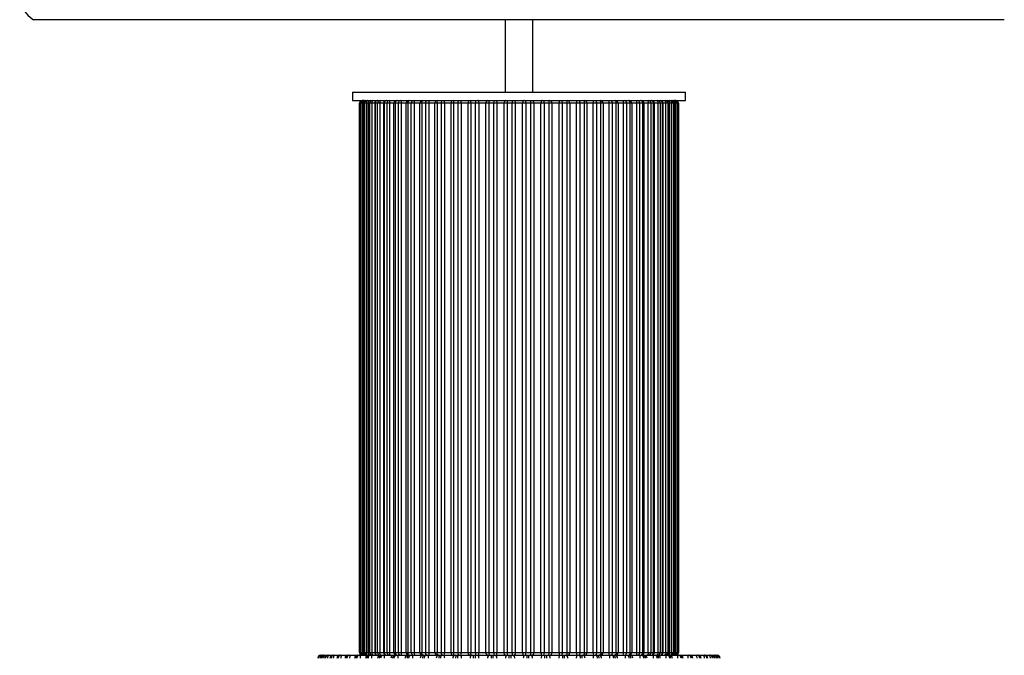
# Paper-space layout '_Izquierda' of a CAD drawing. Header units: millimetres. Extents: x 20 to 380, y -228 to 371.
# Tile 2 of 3: x 20 to 375, y -95 to 134. Entities that reach past the tile are written whole.
import ezdxf

# ---------------------------------------------------------------- set-up
doc = ezdxf.new("R2010")
doc.units = ezdxf.units.MM

psp = doc.layouts.new('_Izquierda')

# ---------------------------------------------------------------- linework, layer by layer
at = {"color": 7, "linetype": 'Continuous', "lineweight": 25}
for p, q in [((375, 133.79), (25, 133.79)), ((195, 133.79), (195, 107.66)), ((205, 107.66), (205, 133.79)), ((140, 107.66), (140, 104.66)), ((140, 107.66), (260, 107.66)), ((260, 104.66), (260, 107.66)), ((140, 104.66), (260, 104.66)), ((142.5, 103.66), (142.5, -94.34)), ((257.5, 103.66), (142.5, 103.66)), ((142.51, -94.34), (142.51, 103.66)), ((142.78, 103.66), (142.78, -94.34)), ((142.79, 103.66), (142.79, -94.34)), ((143, -94.34), (143, 103.66)), ((143.49, 103.66), (143.49, -94.34)), ((143.8, 103.66), (143.8, -94.34)), ((143.85, 103.66), (143.85, -94.34)), ((144.26, -94.34), (144.26, 103.66)), ((144.87, 103.66), (144.87, -94.34)), ((145.56, 103.66), (145.56, -94.34)), ((145.67, 103.66), (145.67, -94.34)), ((146.28, -94.34), (146.28, 103.66)), ((147, 103.66), (147, -94.34)), ((148.02, 103.66), (148.02, -94.34)), ((148.22, 103.66), (148.22, -94.34)), ((149.03, -94.34), (149.03, 103.66)), ((149.85, 103.66), (149.85, -94.34)), ((151.16, 103.66), (151.16, -94.34)), ((151.47, 103.66), (151.47, -94.34)), ((152.46, -94.34), (152.46, 103.66)), ((153.37, 103.66), (153.37, -94.34)), ((154.94, -94.34), (154.94, 103.66)), ((155.38, 103.66), (155.38, -94.34)), ((156.54, -94.34), (156.54, 103.66)), ((157.53, 103.66), (157.53, -94.34)), ((159.33, -94.34), (159.33, 103.66)), ((159.89, 103.66), (159.89, -94.34)), ((161.2, -94.34), (161.2, 103.66)), ((162.26, 103.66), (162.26, -94.34)), ((164.27, -94.34), (164.27, 103.66)), ((164.95, 103.66), (164.95, -94.34)), ((166.39, -94.34), (166.39, 103.66)), ((167.5, 103.66), (167.5, -94.34)), ((169.69, -94.34), (169.69, 103.66)), ((170.48, 103.66), (170.48, -94.34)), ((172.03, -94.34), (172.03, 103.66)), ((173.18, 103.66), (173.18, -94.34)), ((175.52, -94.34), (175.52, 103.66)), ((176.4, 103.66), (176.4, -94.34)), ((178.05, -94.34), (178.05, 103.66)), ((179.22, 103.66), (179.22, -94.34)), ((181.69, -94.34), (181.69, 103.66)), ((182.65, 103.66), (182.65, -94.34)), ((184.37, -94.34), (184.37, 103.66)), ((185.54, 103.66), (185.54, -94.34)), ((188.1, -94.34), (188.1, 103.66)), ((189.13, 103.66), (189.13, -94.34)), ((190.9, -94.34), (190.9, 103.66)), ((192.06, 103.66), (192.06, -94.34)), ((194.67, -94.34), (194.67, 103.66)), ((195.76, 103.66), (195.76, -94.34)), ((197.55, -94.34), (197.55, 103.66)), ((198.69, 103.66), (198.69, -94.34)), ((201.31, -94.34), (201.31, 103.66)), ((202.45, 103.66), (202.45, -94.34)), ((204.24, -94.34), (204.24, 103.66)), ((205.33, 103.66), (205.33, -94.34)), ((207.94, -94.34), (207.94, 103.66)), ((209.1, 103.66), (209.1, -94.34)), ((210.87, -94.34), (210.87, 103.66)), ((211.9, 103.66), (211.9, -94.34)), ((214.46, -94.34), (214.46, 103.66)), ((215.63, 103.66), (215.63, -94.34)), ((217.35, -94.34), (217.35, 103.66)), ((218.31, 103.66), (218.31, -94.34)), ((220.78, -94.34), (220.78, 103.66)), ((221.95, 103.66), (221.95, -94.34)), ((223.6, -94.34), (223.6, 103.66)), ((224.48, 103.66), (224.48, -94.34)), ((226.82, -94.34), (226.82, 103.66)), ((227.97, 103.66), (227.97, -94.34)), ((229.52, -94.34), (229.52, 103.66)), ((230.31, 103.66), (230.31, -94.34)), ((232.5, -94.34), (232.5, 103.66)), ((233.61, 103.66), (233.61, -94.34)), ((235.05, -94.34), (235.05, 103.66)), ((235.73, 103.66), (235.73, -94.34)), ((237.74, -94.34), (237.74, 103.66)), ((238.8, 103.66), (238.8, -94.34)), ((240.11, -94.34), (240.11, 103.66)), ((240.67, 103.66), (240.67, -94.34)), ((242.47, -94.34), (242.47, 103.66)), ((243.46, 103.66), (243.46, -94.34)), ((244.62, -94.34), (244.62, 103.66)), ((245.06, 103.66), (245.06, -94.34)), ((246.63, -94.34), (246.63, 103.66)), ((247.54, 103.66), (247.54, -94.34)), ((248.53, -94.34), (248.53, 103.66)), ((248.84, -94.34), (248.84, 103.66)), ((250.15, -94.34), (250.15, 103.66)), ((250.97, 103.66), (250.97, -94.34)), ((251.78, -94.34), (251.78, 103.66)), ((251.98, -94.34), (251.98, 103.66)), ((253, -94.34), (253, 103.66)), ((253.72, 103.66), (253.72, -94.34)), ((254.33, -94.34), (254.33, 103.66)), ((254.44, -94.34), (254.44, 103.66)), ((255.13, -94.34), (255.13, 103.66)), ((255.74, 103.66), (255.74, -94.34)), ((256.15, -94.34), (256.15, 103.66)), ((256.2, -94.34), (256.2, 103.66)), ((256.51, -94.34), (256.51, 103.66)), ((257, 103.66), (257, -94.34)), ((257.21, -94.34), (257.21, 103.66)), ((257.22, -94.34), (257.22, 103.66)), ((257.49, 103.66), (257.49, -94.34)), ((257.5, -94.34), (257.5, 103.66)), ((128.5, -95.34), (128.75, -95.34)), ((128.76, -95.34), (271.24, -95.34)), ((142.5, -94.34), (257.5, -94.34)), ((271.25, -95.34), (271.5, -95.34))]:
    psp.add_line(p, q, dxfattribs=at)
at = {"color": 7, "linetype": 'Continuous', "lineweight": 25, "flags": 128}
for points in [[(147, 103.66), (147.01, 103.85), (147.05, 104.04), (147.1, 104.21), (147.17, 104.36), (147.26, 104.49), (147.36, 104.58), (147.46, 104.64), (147.58, 104.66)], [(149.85, 103.66), (149.86, 103.85), (149.88, 104.04), (149.93, 104.21), (149.99, 104.36), (150.06, 104.49), (150.14, 104.58), (150.23, 104.64), (150.32, 104.66)], [(153.37, 103.66), (153.38, 103.85), (153.4, 104.04), (153.44, 104.21), (153.48, 104.36), (153.54, 104.49), (153.6, 104.58), (153.67, 104.64), (153.74, 104.66)], [(164.95, 103.66), (164.96, 103.85), (164.99, 104.04), (165.05, 104.21), (165.13, 104.36), (165.22, 104.49), (165.32, 104.58), (165.44, 104.64), (165.56, 104.66)], [(166.39, 103.66), (166.4, 103.85), (166.43, 104.04), (166.49, 104.21), (166.56, 104.36), (166.65, 104.49), (166.75, 104.58), (166.86, 104.64), (166.97, 104.66)], [(170.48, 103.66), (170.49, 103.85), (170.51, 104.04), (170.56, 104.21), (170.63, 104.36), (170.7, 104.49), (170.79, 104.58), (170.89, 104.64), (170.99, 104.66)], [(172.03, 103.66), (172.04, 103.85), (172.07, 104.04), (172.11, 104.21), (172.17, 104.36), (172.25, 104.49), (172.33, 104.58), (172.42, 104.64), (172.52, 104.66)], [(176.4, 103.66), (176.41, 103.85), (176.43, 104.04), (176.47, 104.21), (176.52, 104.36), (176.59, 104.49), (176.66, 104.58), (176.73, 104.64), (176.81, 104.66)], [(178.05, 103.66), (178.06, 103.85), (178.08, 104.04), (178.12, 104.21), (178.17, 104.36), (178.22, 104.49), (178.29, 104.58), (178.36, 104.64), (178.44, 104.66)], [(182.65, 103.66), (182.66, 103.85), (182.67, 104.04), (182.7, 104.21), (182.74, 104.36), (182.78, 104.49), (182.84, 104.58), (182.89, 104.64), (182.95, 104.66)], [(185.54, 103.66), (185.54, 103.85), (185.52, 104.04), (185.49, 104.21), (185.45, 104.36), (185.4, 104.49), (185.35, 104.58), (185.29, 104.64), (185.23, 104.66)], [(191.64, 104.66), (191.72, 104.64), (191.8, 104.58), (191.87, 104.49), (191.94, 104.36), (191.99, 104.21), (192.03, 104.04), (192.05, 103.85), (192.06, 103.66)], [(195.29, 104.66), (195.17, 104.64), (195.05, 104.58), (194.94, 104.49), (194.85, 104.36), (194.77, 104.21), (194.71, 104.04), (194.68, 103.85), (194.67, 103.66)], [(198.16, 104.66), (198.27, 104.64), (198.36, 104.58), (198.46, 104.49), (198.53, 104.36), (198.6, 104.21), (198.65, 104.04), (198.68, 103.85), (198.69, 103.66)], [(201.84, 104.66), (201.73, 104.64), (201.64, 104.58), (201.54, 104.49), (201.47, 104.36), (201.4, 104.21), (201.35, 104.04), (201.32, 103.85), (201.31, 103.66)], [(204.71, 104.66), (204.83, 104.64), (204.95, 104.58), (205.06, 104.49), (205.15, 104.36), (205.23, 104.21), (205.29, 104.04), (205.32, 103.85), (205.33, 103.66)], [(208.36, 104.66), (208.28, 104.64), (208.2, 104.58), (208.13, 104.49), (208.06, 104.36), (208.01, 104.21), (207.97, 104.04), (207.95, 103.85), (207.94, 103.66)], [(214.77, 104.66), (214.71, 104.64), (214.65, 104.58), (214.6, 104.49), (214.55, 104.36), (214.51, 104.21), (214.48, 104.04), (214.46, 103.85), (214.46, 103.66)], [(217.05, 104.66), (217.11, 104.64), (217.16, 104.58), (217.22, 104.49), (217.26, 104.36), (217.3, 104.21), (217.33, 104.04), (217.34, 103.85), (217.35, 103.66)], [(221.56, 104.66), (221.64, 104.64), (221.71, 104.58), (221.78, 104.49), (221.83, 104.36), (221.88, 104.21), (221.92, 104.04), (221.94, 103.85), (221.95, 103.66)], [(223.19, 104.66), (223.27, 104.64), (223.34, 104.58), (223.41, 104.49), (223.48, 104.36), (223.53, 104.21), (223.57, 104.04), (223.59, 103.85), (223.6, 103.66)], [(227.48, 104.66), (227.58, 104.64), (227.67, 104.58), (227.75, 104.49), (227.83, 104.36), (227.89, 104.21), (227.93, 104.04), (227.96, 103.85), (227.97, 103.66)], [(229.01, 104.66), (229.11, 104.64), (229.21, 104.58), (229.3, 104.49), (229.37, 104.36), (229.44, 104.21), (229.49, 104.04), (229.51, 103.85), (229.52, 103.66)], [(233.03, 104.66), (233.14, 104.64), (233.25, 104.58), (233.35, 104.49), (233.44, 104.36), (233.51, 104.21), (233.57, 104.04), (233.6, 103.85), (233.61, 103.66)], [(234.44, 104.66), (234.56, 104.64), (234.68, 104.58), (234.78, 104.49), (234.87, 104.36), (234.95, 104.21), (235.01, 104.04), (235.04, 103.85), (235.05, 103.66)], [(246.26, 104.66), (246.33, 104.64), (246.4, 104.58), (246.46, 104.49), (246.52, 104.36), (246.56, 104.21), (246.6, 104.04), (246.62, 103.85), (246.63, 103.66)], [(249.68, 104.66), (249.77, 104.64), (249.86, 104.58), (249.94, 104.49), (250.01, 104.36), (250.07, 104.21), (250.12, 104.04), (250.14, 103.85), (250.15, 103.66)], [(252.42, 104.66), (252.54, 104.64), (252.64, 104.58), (252.74, 104.49), (252.83, 104.36), (252.9, 104.21), (252.95, 104.04), (252.99, 103.85), (253, 103.66)], [(129.46, -96.34), (129.47, -96.15), (129.51, -95.96), (129.56, -95.79), (129.64, -95.64), (129.73, -95.51), (129.84, -95.42), (129.95, -95.36), (130.08, -95.34)], [(131.04, -96.34), (131.05, -96.15), (131.08, -95.96), (131.13, -95.79), (131.2, -95.64), (131.28, -95.51), (131.38, -95.42), (131.48, -95.36), (131.58, -95.34)], [(133.18, -96.34), (133.19, -96.15), (133.21, -95.96), (133.26, -95.79), (133.32, -95.64), (133.39, -95.51), (133.47, -95.42), (133.55, -95.36), (133.65, -95.34)], [(135.85, -96.34), (135.86, -96.15), (135.88, -95.96), (135.92, -95.79), (135.97, -95.64), (136.03, -95.51), (136.09, -95.42), (136.16, -95.36), (136.24, -95.34)], [(139.05, -96.34), (139.05, -96.15), (139.07, -95.96), (139.1, -95.79), (139.13, -95.64), (139.18, -95.51), (139.23, -95.42), (139.29, -95.36), (139.35, -95.34)], [(147.58, -95.34), (147.46, -95.33), (147.36, -95.27), (147.26, -95.18), (147.17, -95.05), (147.1, -94.9), (147.05, -94.73), (147.01, -94.54), (147, -94.34)], [(150.32, -95.34), (150.23, -95.33), (150.14, -95.27), (150.06, -95.18), (149.99, -95.05), (149.93, -94.9), (149.88, -94.73), (149.86, -94.54), (149.85, -94.34)], [(153.74, -95.34), (153.67, -95.33), (153.6, -95.27), (153.54, -95.18), (153.48, -95.05), (153.44, -94.9), (153.4, -94.73), (153.38, -94.54), (153.37, -94.34)], [(154.53, -96.34), (154.54, -96.15), (154.58, -95.96), (154.64, -95.79), (154.72, -95.64), (154.81, -95.51), (154.92, -95.42), (155.04, -95.36), (155.16, -95.34)], [(155.06, -96.34), (155.07, -96.15), (155.11, -95.96), (155.17, -95.79), (155.24, -95.64), (155.34, -95.51), (155.45, -95.42), (155.56, -95.36), (155.68, -95.34)], [(159.78, -96.34), (159.79, -96.15), (159.82, -95.96), (159.87, -95.79), (159.94, -95.64), (160.02, -95.51), (160.12, -95.42), (160.22, -95.36), (160.33, -95.34)], [(160.34, -96.34), (160.35, -96.15), (160.39, -95.96), (160.44, -95.79), (160.5, -95.64), (160.59, -95.51), (160.68, -95.42), (160.78, -95.36), (160.89, -95.34)], [(165.56, -95.34), (165.44, -95.33), (165.32, -95.27), (165.22, -95.18), (165.13, -95.05), (165.05, -94.9), (164.99, -94.73), (164.96, -94.54), (164.95, -94.34)], [(165.35, -96.34), (165.36, -96.15), (165.38, -95.96), (165.43, -95.79), (165.49, -95.64), (165.56, -95.51), (165.64, -95.42), (165.73, -95.36), (165.82, -95.34)], [(165.94, -96.34), (165.95, -96.15), (165.98, -95.96), (166.02, -95.79), (166.08, -95.64), (166.15, -95.51), (166.23, -95.42), (166.32, -95.36), (166.41, -95.34)], [(166.97, -95.34), (166.86, -95.33), (166.75, -95.27), (166.65, -95.18), (166.56, -95.05), (166.49, -94.9), (166.43, -94.73), (166.4, -94.54), (166.39, -94.34)], [(170.99, -95.34), (170.89, -95.33), (170.79, -95.27), (170.7, -95.18), (170.63, -95.05), (170.56, -94.9), (170.51, -94.73), (170.49, -94.54), (170.48, -94.34)], [(171.19, -96.34), (171.2, -96.15), (171.22, -95.96), (171.26, -95.79), (171.31, -95.64), (171.37, -95.51), (171.44, -95.42), (171.51, -95.36), (171.59, -95.34)], [(171.82, -96.34), (171.83, -96.15), (171.85, -95.96), (171.88, -95.79), (171.93, -95.64), (171.99, -95.51), (172.06, -95.42), (172.13, -95.36), (172.21, -95.34)], [(172.52, -95.34), (172.42, -95.33), (172.33, -95.27), (172.25, -95.18), (172.17, -95.05), (172.11, -94.9), (172.07, -94.73), (172.04, -94.54), (172.03, -94.34)], [(173.23, -96.34), (173.22, -96.15), (173.2, -95.96), (173.18, -95.79), (173.14, -95.64), (173.09, -95.51), (173.03, -95.42), (172.97, -95.36), (172.91, -95.34)], [(176.81, -95.34), (176.73, -95.33), (176.66, -95.27), (176.59, -95.18), (176.52, -95.05), (176.47, -94.9), (176.43, -94.73), (176.41, -94.54), (176.4, -94.34)], [(177.27, -96.34), (177.28, -96.15), (177.3, -95.96), (177.33, -95.79), (177.37, -95.64), (177.41, -95.51), (177.47, -95.42), (177.53, -95.36), (177.59, -95.34)], [(177.92, -96.34), (177.92, -96.15), (177.94, -95.96), (177.97, -95.79), (178.01, -95.64), (178.05, -95.51), (178.11, -95.42), (178.16, -95.36), (178.22, -95.34)], [(178.44, -95.34), (178.36, -95.33), (178.29, -95.27), (178.22, -95.18), (178.17, -95.05), (178.12, -94.9), (178.08, -94.73), (178.06, -94.54), (178.05, -94.34)], [(179.33, -96.34), (179.32, -96.15), (179.3, -95.96), (179.26, -95.79), (179.21, -95.64), (179.15, -95.51), (179.08, -95.42), (179.01, -95.36), (178.93, -95.34)], [(182.95, -95.34), (182.89, -95.33), (182.84, -95.27), (182.78, -95.18), (182.74, -95.05), (182.7, -94.9), (182.67, -94.73), (182.66, -94.54), (182.65, -94.34)], [(185.6, -96.34), (185.59, -96.15), (185.56, -95.96), (185.51, -95.79), (185.45, -95.64), (185.38, -95.51), (185.3, -95.42), (185.21, -95.36), (185.11, -95.34)], [(185.23, -95.34), (185.29, -95.33), (185.35, -95.27), (185.4, -95.18), (185.45, -95.05), (185.49, -94.9), (185.52, -94.73), (185.54, -94.54), (185.54, -94.34)], [(191.42, -95.34), (191.53, -95.36), (191.63, -95.42), (191.73, -95.51), (191.82, -95.64), (191.88, -95.79), (191.94, -95.96), (191.97, -96.15), (191.98, -96.34)], [(191.64, -95.34), (191.72, -95.33), (191.8, -95.27), (191.87, -95.18), (191.94, -95.05), (191.99, -94.9), (192.03, -94.73), (192.05, -94.54), (192.06, -94.34)], [(195.29, -95.34), (195.17, -95.33), (195.05, -95.27), (194.94, -95.18), (194.85, -95.05), (194.77, -94.9), (194.71, -94.73), (194.68, -94.54), (194.67, -94.34)], [(197.8, -95.34), (197.92, -95.36), (198.04, -95.42), (198.15, -95.51), (198.24, -95.64), (198.32, -95.79), (198.38, -95.96), (198.41, -96.15), (198.43, -96.34)], [(198.69, -94.34), (198.68, -94.54), (198.65, -94.73), (198.6, -94.9), (198.53, -95.05), (198.46, -95.18), (198.36, -95.27), (198.27, -95.33), (198.16, -95.34)], [(201.31, -94.34), (201.32, -94.54), (201.35, -94.73), (201.4, -94.9), (201.47, -95.05), (201.54, -95.18), (201.64, -95.27), (201.73, -95.33), (201.84, -95.34)], [(202.2, -95.34), (202.08, -95.36), (201.96, -95.42), (201.85, -95.51), (201.76, -95.64), (201.68, -95.79), (201.62, -95.96), (201.59, -96.15), (201.57, -96.34)], [(205.33, -94.34), (205.32, -94.54), (205.29, -94.73), (205.23, -94.9), (205.15, -95.05), (205.06, -95.18), (204.95, -95.27), (204.83, -95.33), (204.71, -95.34)], [(207.94, -94.34), (207.95, -94.54), (207.97, -94.73), (208.01, -94.9), (208.06, -95.05), (208.13, -95.18), (208.2, -95.27), (208.28, -95.33), (208.36, -95.34)], [(208.58, -95.34), (208.47, -95.36), (208.37, -95.42), (208.27, -95.51), (208.18, -95.64), (208.12, -95.79), (208.06, -95.96), (208.03, -96.15), (208.02, -96.34)], [(214.89, -95.34), (214.79, -95.36), (214.7, -95.42), (214.62, -95.51), (214.55, -95.64), (214.49, -95.79), (214.44, -95.96), (214.41, -96.15), (214.4, -96.34)], [(214.46, -94.34), (214.46, -94.54), (214.48, -94.73), (214.51, -94.9), (214.55, -95.05), (214.6, -95.18), (214.65, -95.27), (214.71, -95.33), (214.77, -95.34)], [(217.35, -94.34), (217.34, -94.54), (217.33, -94.73), (217.3, -94.9), (217.26, -95.05), (217.22, -95.18), (217.16, -95.27), (217.11, -95.33), (217.05, -95.34)], [(221.07, -95.34), (220.99, -95.36), (220.92, -95.42), (220.85, -95.51), (220.79, -95.64), (220.74, -95.79), (220.7, -95.96), (220.68, -96.15), (220.67, -96.34)], [(221.95, -94.34), (221.94, -94.54), (221.92, -94.73), (221.88, -94.9), (221.83, -95.05), (221.78, -95.18), (221.71, -95.27), (221.64, -95.33), (221.56, -95.34)], [(221.78, -95.34), (221.84, -95.36), (221.89, -95.42), (221.95, -95.51), (221.99, -95.64), (222.03, -95.79), (222.06, -95.96), (222.08, -96.15), (222.08, -96.34)], [(222.41, -95.34), (222.47, -95.36), (222.53, -95.42), (222.59, -95.51), (222.63, -95.64), (222.67, -95.79), (222.7, -95.96), (222.72, -96.15), (222.73, -96.34)], [(223.6, -94.34), (223.59, -94.54), (223.57, -94.73), (223.53, -94.9), (223.48, -95.05), (223.41, -95.18), (223.34, -95.27), (223.27, -95.33), (223.19, -95.34)], [(227.09, -95.34), (227.03, -95.36), (226.97, -95.42), (226.91, -95.51), (226.86, -95.64), (226.82, -95.79), (226.8, -95.96), (226.78, -96.15), (226.77, -96.34)], [(227.97, -94.34), (227.96, -94.54), (227.93, -94.73), (227.89, -94.9), (227.83, -95.05), (227.75, -95.18), (227.67, -95.27), (227.58, -95.33), (227.48, -95.34)], [(227.79, -95.34), (227.87, -95.36), (227.94, -95.42), (228.01, -95.51), (228.07, -95.64), (228.12, -95.79), (228.15, -95.96), (228.17, -96.15), (228.18, -96.34)], [(228.41, -95.34), (228.49, -95.36), (228.56, -95.42), (228.63, -95.51), (228.69, -95.64), (228.74, -95.79), (228.78, -95.96), (228.8, -96.15), (228.81, -96.34)], [(229.52, -94.34), (229.51, -94.54), (229.49, -94.73), (229.44, -94.9), (229.37, -95.05), (229.3, -95.18), (229.21, -95.27), (229.11, -95.33), (229.01, -95.34)], [(233.61, -94.34), (233.6, -94.54), (233.57, -94.73), (233.51, -94.9), (233.44, -95.05), (233.35, -95.18), (233.25, -95.27), (233.14, -95.33), (233.03, -95.34)], [(233.59, -95.34), (233.68, -95.36), (233.77, -95.42), (233.85, -95.51), (233.92, -95.64), (233.98, -95.79), (234.02, -95.96), (234.05, -96.15), (234.06, -96.34)], [(234.18, -95.34), (234.27, -95.36), (234.36, -95.42), (234.44, -95.51), (234.51, -95.64), (234.57, -95.79), (234.62, -95.96), (234.64, -96.15), (234.65, -96.34)], [(235.05, -94.34), (235.04, -94.54), (235.01, -94.73), (234.95, -94.9), (234.87, -95.05), (234.78, -95.18), (234.68, -95.27), (234.56, -95.33), (234.44, -95.34)], [(239.11, -95.34), (239.22, -95.36), (239.32, -95.42), (239.41, -95.51), (239.5, -95.64), (239.56, -95.79), (239.61, -95.96), (239.65, -96.15), (239.66, -96.34)], [(239.67, -95.34), (239.78, -95.36), (239.88, -95.42), (239.98, -95.51), (240.06, -95.64), (240.13, -95.79), (240.18, -95.96), (240.21, -96.15), (240.22, -96.34)], [(244.32, -95.34), (244.44, -95.36), (244.55, -95.42), (244.66, -95.51), (244.76, -95.64), (244.83, -95.79), (244.89, -95.96), (244.93, -96.15), (244.94, -96.34)], [(244.84, -95.34), (244.96, -95.36), (245.08, -95.42), (245.19, -95.51), (245.28, -95.64), (245.36, -95.79), (245.42, -95.96), (245.46, -96.15), (245.47, -96.34)], [(246.63, -94.34), (246.62, -94.54), (246.6, -94.73), (246.56, -94.9), (246.52, -95.05), (246.46, -95.18), (246.4, -95.27), (246.33, -95.33), (246.26, -95.34)], [(250.15, -94.34), (250.14, -94.54), (250.12, -94.73), (250.07, -94.9), (250.01, -95.05), (249.94, -95.18), (249.86, -95.27), (249.77, -95.33), (249.68, -95.34)], [(253, -94.34), (252.99, -94.54), (252.95, -94.73), (252.9, -94.9), (252.83, -95.05), (252.74, -95.18), (252.64, -95.27), (252.54, -95.33), (252.42, -95.34)], [(260.65, -95.34), (260.71, -95.36), (260.77, -95.42), (260.82, -95.51), (260.87, -95.64), (260.9, -95.79), (260.93, -95.96), (260.95, -96.15), (260.95, -96.34)], [(263.76, -95.34), (263.84, -95.36), (263.91, -95.42), (263.97, -95.51), (264.03, -95.64), (264.08, -95.79), (264.12, -95.96), (264.14, -96.15), (264.15, -96.34)], [(266.35, -95.34), (266.45, -95.36), (266.53, -95.42), (266.61, -95.51), (266.68, -95.64), (266.74, -95.79), (266.79, -95.96), (266.81, -96.15), (266.82, -96.34)], [(268.42, -95.34), (268.52, -95.36), (268.62, -95.42), (268.72, -95.51), (268.8, -95.64), (268.87, -95.79), (268.92, -95.96), (268.95, -96.15), (268.96, -96.34)], [(269.92, -95.34), (270.05, -95.36), (270.16, -95.42), (270.27, -95.51), (270.36, -95.64), (270.44, -95.79), (270.49, -95.96), (270.53, -96.15), (270.54, -96.34)]]:
    psp.add_lwpolyline(points, dxfattribs=at)
at = {"color": 7, "linetype": 'Continuous', "lineweight": 25}
for centre, radius, start, end in [((30, 142.45), 10, 180, 240), ((143.5, 103.66), 1, 90, 180), ((143.51, 103.66), 1, 90.0035, 180.0035), ((143.78, 103.66), 1, 90, 180), ((143.79, 103.66), 0.997, 90.1459, 180.1452), ((144, 103.66), 0.996, 90.2513, 180.2492), ((144.38, 103.77), 0.902, 99.4258, 187.0301), ((144.8, 103.66), 1, 90, 180), ((144.84, 103.67), 0.988, 90.6884, 180.6722), ((145.25, 103.67), 0.985, 90.9064, 180.8786), ((145.75, 103.8), 0.886, 103.6862, 189.0546), ((146.56, 103.66), 1, 90, 180), ((146.64, 103.68), 0.974, 91.668, 181.5761), ((147.25, 103.69), 0.969, 92.0137, 181.8812), ((149.02, 103.66), 1, 90, 180), ((149.17, 103.7), 0.954, 93.1527, 182.8388), ((149.97, 103.71), 0.948, 93.6501, 183.2354), ((152.16, 103.66), 1, 90.0117, 180.0117), ((152.4, 103.73), 0.932, 95.2467, 184.4263), ((153.38, 103.73), 0.926, 95.9312, 184.9011), ((155.94, 103.66), 0.998, 90.1106, 180.1102), ((156.28, 103.76), 0.91, 98.1, 186.2772), ((157.43, 103.76), 0.904, 99.0213, 186.8071), ((158.69, 103.89), 1.18, 139.5511, 191.3791), ((160.32, 103.67), 0.99, 90.6071, 180.5945), ((160.77, 103.78), 0.891, 101.9217, 188.2847), ((162.08, 103.79), 0.887, 103.1484, 188.8296), ((164.09, 103.9), 1.84, 155.8326, 187.6227), ((165.24, 103.68), 0.976, 91.5351, 181.4569), ((175.98, 103.91), 8.49, 174.9283, 181.6867), ((170.65, 103.7), 0.957, 92.9589, 182.6809), ((170.23, 103.9), 2.96, 355.1902, 14.7193), ((176.45, 103.72), 0.935, 94.9784, 184.2345), ((177.83, 103.9), 1.41, 350.2137, 32.6004), ((182.59, 103.75), 0.912, 97.7378, 186.0603), ((185.5, 103.89), 1.15, 137.9464, 191.6429), ((188.98, 103.78), 0.893, 101.4387, 188.0576), ((190.6, 103.9), 1.48, 149.2442, 189.3483), ((192.6, 103.9), 1.72, 153.851, 188.1658), ((199.21, 103.9), 3.45, 167.4376, 184.1275), ((203.46, 103.91), 5.91, 172.7109, 182.418), ((196.54, 103.91), 5.91, 357.582, 7.2891), ((200.79, 103.9), 3.45, 355.8725, 12.5624), ((207.4, 103.9), 1.72, 351.8342, 26.149), ((209.4, 103.9), 1.48, 350.6517, 30.7558), ((211.02, 103.78), 0.893, 351.9424, 78.5613), ((214.5, 103.89), 1.15, 348.3571, 42.0536), ((217.41, 103.75), 0.912, 353.9397, 82.2622), ((222.17, 103.9), 1.41, 147.3996, 189.7863), ((223.55, 103.72), 0.935, 355.7655, 85.0216), ((229.77, 103.9), 2.96, 165.2807, 184.8098), ((229.35, 103.7), 0.957, 357.3191, 87.0411), ((224.02, 103.91), 8.49, 358.3133, 5.0717), ((234.76, 103.68), 0.976, 358.5431, 88.4649), ((235.91, 103.9), 1.84, 352.3773, 24.1674), ((237.92, 103.79), 0.887, 351.1704, 76.8516), ((239.23, 103.78), 0.891, 351.7153, 78.0783), ((239.68, 103.67), 0.99, 359.4055, 89.3929), ((241.31, 103.89), 1.18, 348.6209, 40.4489), ((242.57, 103.76), 0.904, 353.1929, 80.9787), ((243.72, 103.76), 0.91, 353.7228, 81.9), ((244.06, 103.66), 0.998, 359.8898, 89.8894), ((246.62, 103.73), 0.926, 355.0989, 84.0688), ((247.6, 103.73), 0.932, 355.5737, 84.7533), ((247.84, 103.66), 1, 359.9883, 89.9883), ((250.03, 103.71), 0.948, 356.7646, 86.3499), ((250.83, 103.7), 0.954, 357.1612, 86.8473), ((250.98, 103.66), 1, 0, 90), ((252.75, 103.69), 0.969, 358.1188, 87.9863), ((253.36, 103.68), 0.974, 358.4239, 88.332), ((253.44, 103.66), 1, 0, 90), ((254.25, 103.8), 0.886, 350.9454, 76.3138), ((254.75, 103.67), 0.985, 359.1214, 89.0936), ((255.16, 103.67), 0.988, 359.3278, 89.3116), ((255.2, 103.66), 1, 360, 90), ((255.62, 103.77), 0.902, 352.9699, 80.5742), ((256, 103.66), 0.996, 359.7508, 89.7487), ((256.21, 103.66), 0.997, 359.8548, 89.8541), ((256.22, 103.66), 1, 0, 90), ((256.49, 103.66), 1, 359.9965, 89.9965), ((256.5, 103.66), 1, 360, 90), ((128.5, -96.34), 1, 90, 180), ((128.5, -96.34), 1, 90.0003, 180.0003), ((128.76, -96.34), 1, 90, 180), ((128.76, -96.34), 0.998, 90.104, 180.1036), ((128.82, -96.34), 0.998, 90.1282, 180.1277), ((129.32, -96.21), 0.889, 102.5737, 188.5799), ((129.57, -96.34), 1, 90, 180), ((129.6, -96.34), 0.992, 90.4435, 180.4367), ((129.72, -96.34), 0.992, 90.4929, 180.4846), ((130.95, -96.34), 1, 90, 180), ((131.01, -96.33), 0.983, 91.0326, 180.9966), ((131.19, -96.33), 0.982, 91.1092, 181.0678), ((132.88, -96.34), 1, 90, 180), ((132.97, -96.31), 0.97, 91.8953, 181.7775), ((133.21, -96.31), 0.969, 92.0023, 181.8712), ((135.34, -96.34), 1, 90, 180), ((135.49, -96.3), 0.955, 93.0672, 182.7694), ((135.78, -96.3), 0.954, 93.209, 182.8844), ((138.31, -96.34), 1, 90, 180), ((138.53, -96.28), 0.938, 94.5973, 183.9564), ((138.87, -96.28), 0.936, 94.7798, 184.0905), ((141.77, -96.34), 1, 90, 180), ((142.06, -96.26), 0.921, 96.5503, 185.3133), ((142.46, -96.26), 0.919, 96.7814, 185.463), ((143.5, -94.34), 1, 180, 270), ((143.51, -94.34), 1, 179.9965, 269.9965), ((144.05, -96.11), 1.35, 145.5537, 190.2022), ((143.78, -94.34), 1, 180, 270), ((143.79, -94.35), 0.997, 179.8548, 269.8541), ((144, -94.35), 0.996, 179.7508, 269.7487), ((144.38, -94.45), 0.902, 172.9699, 260.5742), ((144.8, -94.34), 1, 180, 270), ((144.84, -94.36), 0.988, 179.3278, 269.3116), ((145.25, -94.36), 0.985, 179.1214, 269.0936), ((145.69, -96.34), 1, 90.0009, 180.0009), ((145.75, -94.48), 0.886, 170.9454, 256.3138), ((146.08, -96.24), 0.904, 99.0103, 186.8009), ((146.56, -94.34), 1, 180, 270), ((146.52, -96.23), 0.902, 99.2999, 186.9613), ((146.64, -94.37), 0.974, 178.4239, 268.332), ((147.25, -94.38), 0.969, 178.1188, 267.9863), ((148.95, -96.1), 2.09, 158.8277, 186.7675), ((149.02, -94.34), 1, 180, 270), ((149.17, -94.39), 0.954, 177.1612, 266.8473), ((149.97, -94.4), 0.948, 176.7646, 266.3499), ((150.05, -96.34), 0.998, 90.0962, 180.0959), ((150.53, -96.21), 0.89, 102.0851, 188.3599), ((151.02, -96.21), 0.889, 102.4462, 188.5232), ((152.16, -94.34), 1, 179.9883, 269.9883), ((158.24, -96.09), 6.8, 173.6645, 182.1042), ((152.4, -94.42), 0.932, 175.5737, 264.7533), ((153.38, -94.42), 0.926, 175.0989, 264.0688), ((154.81, -96.34), 0.993, 90.4269, 180.4207), ((155.94, -94.35), 0.998, 179.8898, 269.8894), ((156.28, -94.44), 0.91, 173.7228, 261.9), ((151.63, -96.1), 4.78, 357.0118, 9.0312), ((157.43, -94.45), 0.904, 173.1929, 260.9787), ((158.69, -94.58), 1.18, 168.6209, 220.4489), ((159.94, -96.33), 0.983, 91.0066, 180.9724), ((160.32, -94.35), 0.99, 179.4055, 269.3929), ((160.77, -94.47), 0.891, 171.7153, 258.0783), ((162.08, -94.48), 0.887, 171.1704, 256.8516), ((159.86, -96.1), 1.88, 352.5217, 23.6519), ((164.09, -94.59), 1.84, 172.3773, 204.1674), ((165.24, -94.37), 0.976, 178.5431, 268.4649), ((165.39, -96.31), 0.971, 91.8589, 181.7454), ((166.09, -96.11), 1.28, 349.346, 36.5861), ((175.98, -94.59), 8.49, 178.3133, 185.0717), ((170.65, -94.39), 0.957, 177.3191, 267.0411), ((171.13, -96.3), 0.956, 93.0189, 182.73), ((170.23, -94.59), 2.96, 345.2807, 4.8098), ((176.45, -94.41), 0.935, 175.7655, 265.0216), ((177.11, -96.28), 0.939, 94.5349, 183.9103), ((177.83, -94.58), 1.41, 327.3996, 9.7863), ((182.59, -94.44), 0.912, 173.9397, 262.2622), ((183.28, -96.26), 0.921, 96.4713, 185.2616), ((184.81, -96.11), 1.29, 143.8474, 190.5652), ((185.51, -96.11), 1.33, 145.1097, 190.2987), ((185.5, -94.58), 1.15, 168.3571, 222.0536), ((188.98, -94.47), 0.893, 171.9424, 258.5613), ((189.59, -96.24), 0.905, 98.9111, 186.7454), ((190.6, -94.59), 1.48, 170.6517, 210.7558), ((191.84, -96.1), 1.92, 156.8522, 187.336), ((192.63, -96.1), 2.04, 158.315, 186.9166), ((192.6, -94.59), 1.72, 171.8342, 206.149), ((196, -96.22), 0.891, 101.9615, 188.3031), ((199.21, -94.59), 3.45, 175.8725, 192.5624), ((201.49, -96.1), 5.09, 171.5198, 182.8084), ((203.34, -96.09), 6.26, 173.1101, 182.2868), ((203.46, -94.59), 5.91, 177.582, 187.2891), ((196.54, -94.59), 5.91, 352.7109, 2.418), ((196.66, -96.09), 6.26, 357.7132, 6.8899), ((198.51, -96.1), 5.09, 357.1916, 8.4802), ((200.79, -94.59), 3.45, 347.4376, 4.1275), ((204, -96.22), 0.891, 351.6969, 78.0385), ((207.4, -94.59), 1.72, 333.851, 8.1658), ((207.37, -96.1), 2.04, 353.0834, 21.685), ((208.16, -96.1), 1.92, 352.664, 23.1478), ((210.41, -96.24), 0.905, 353.2546, 81.0889), ((209.4, -94.59), 1.48, 329.2442, 9.3483), ((211.02, -94.47), 0.893, 281.4387, 8.0576), ((214.5, -94.58), 1.15, 317.9464, 11.6429), ((214.49, -96.11), 1.33, 349.7013, 34.8903), ((215.19, -96.11), 1.29, 349.4348, 36.1526), ((216.72, -96.26), 0.921, 354.7384, 83.5287), ((217.41, -94.44), 0.912, 277.7378, 6.0603), ((222.17, -94.58), 1.41, 170.2137, 212.6004), ((222.89, -96.28), 0.939, 356.0897, 85.4651), ((223.55, -94.41), 0.935, 274.9784, 4.2345), ((229.77, -94.59), 2.96, 175.1902, 194.7193), ((228.87, -96.3), 0.956, 357.27, 86.9811), ((229.35, -94.39), 0.957, 272.9589, 2.6809), ((224.02, -94.59), 8.49, 354.9283, 1.6867), ((233.91, -96.11), 1.28, 143.4139, 190.654), ((234.61, -96.31), 0.971, 358.2546, 88.1411), ((234.76, -94.37), 0.976, 271.5351, 1.4569), ((235.91, -94.59), 1.84, 335.8326, 7.6227), ((237.92, -94.48), 0.887, 283.1484, 8.8296), ((240.14, -96.1), 1.88, 156.3481, 187.4783), ((239.23, -94.47), 0.891, 281.9217, 8.2847), ((239.68, -94.35), 0.99, 270.6071, 0.5945), ((240.06, -96.33), 0.983, 359.0276, 88.9934), ((241.31, -94.58), 1.18, 319.5511, 11.3791), ((242.57, -94.45), 0.904, 279.0213, 6.8071), ((248.37, -96.1), 4.78, 170.9688, 182.9882), ((243.72, -94.44), 0.91, 278.1, 6.2772), ((244.06, -94.35), 0.998, 270.1106, 0.1102), ((245.19, -96.34), 0.993, 359.5793, 89.5731), ((246.62, -94.42), 0.926, 275.9312, 4.9011), ((247.6, -94.42), 0.932, 275.2467, 4.4263), ((247.84, -94.34), 1, 270.0117, 0.0117), ((241.76, -96.09), 6.8, 357.8958, 6.3355), ((248.98, -96.21), 0.889, 351.4768, 77.5538), ((249.47, -96.21), 0.89, 351.6401, 77.9149), ((249.95, -96.34), 0.998, 359.9041, 89.9038), ((250.03, -94.4), 0.948, 273.6501, 3.2354), ((250.83, -94.39), 0.954, 273.1527, 2.8388), ((250.98, -94.34), 1, 270, 0), ((252.75, -94.38), 0.969, 272.0137, 1.8812), ((251.05, -96.1), 2.09, 353.2325, 21.1723), ((253.36, -94.37), 0.974, 271.668, 1.5761), ((253.44, -94.34), 1, 270, 0), ((253.48, -96.23), 0.902, 353.0387, 80.7001), ((253.92, -96.24), 0.904, 353.1991, 80.9897), ((254.31, -96.34), 1, 359.9991, 89.9991), ((254.25, -94.48), 0.886, 283.6862, 9.0546), ((254.75, -94.36), 0.985, 270.9064, 0.8786), ((255.16, -94.36), 0.988, 270.6884, 0.6722), ((255.2, -94.34), 1, 270, 0), ((255.62, -94.45), 0.902, 279.4258, 7.0301), ((256, -94.35), 0.996, 270.2513, 0.2492), ((256.21, -94.35), 0.997, 270.1459, 0.1452), ((256.22, -94.34), 1, 270, 0), ((256.49, -94.34), 1, 270.0035, 0.0035), ((256.5, -94.34), 1, 270, 0), ((255.95, -96.11), 1.35, 349.7978, 34.4463), ((257.54, -96.26), 0.919, 354.537, 83.2186), ((257.94, -96.26), 0.921, 354.6867, 83.4497), ((258.23, -96.34), 1, 0, 90), ((261.13, -96.28), 0.936, 355.9095, 85.2202), ((261.47, -96.28), 0.938, 356.0436, 85.4027), ((261.69, -96.34), 1, 0, 90), ((264.22, -96.3), 0.954, 357.1156, 86.791), ((264.51, -96.3), 0.955, 357.2306, 86.9328), ((264.66, -96.34), 1, 360, 90), ((266.79, -96.31), 0.969, 358.1288, 87.9977), ((267.03, -96.31), 0.97, 358.2225, 88.1047), ((267.12, -96.34), 1, 0, 90), ((268.81, -96.33), 0.982, 358.9322, 88.8908), ((268.99, -96.33), 0.983, 359.0034, 88.9674), ((269.05, -96.34), 1, 0, 90), ((270.28, -96.34), 0.992, 359.5154, 89.5071), ((270.4, -96.34), 0.992, 359.5633, 89.5565), ((270.43, -96.34), 1, 0, 90), ((270.68, -96.21), 0.889, 351.4201, 77.4263), ((271.18, -96.34), 0.998, 359.8723, 89.8718), ((271.24, -96.34), 1, 0, 90), ((271.24, -96.34), 0.998, 359.8964, 89.896), ((271.5, -96.34), 1, 360, 90), ((271.5, -96.34), 1, 359.9997, 89.9997)]:
    psp.add_arc(centre, radius, start, end, dxfattribs=at)
at = {"color": 8, "linetype": 'Continuous', "lineweight": 25}
for centre, start, end in [((143.69, 103.94), 90.5378, 127.2633), ((256.31, 103.94), 52.7367, 89.4622), ((143.69, -94.63), 232.7367, 269.4622), ((256.31, -94.63), 270.5378, 307.2633)]:
    psp.add_arc(centre, 0.715, start, end, dxfattribs=at)

doc.saveas('drawing.dxf')
